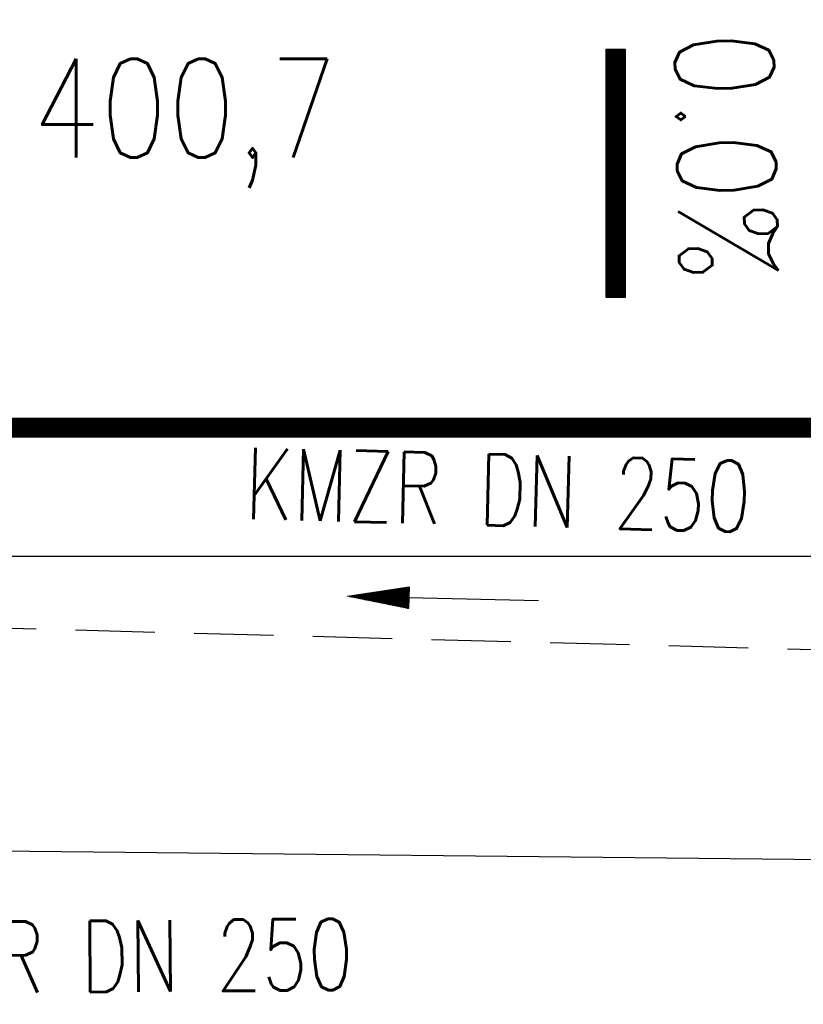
# Model space of a CAD drawing. Extents: x 0 to 1135, y 0 to 420.
# Tile 22 of 77: x 518 to 537, y 186 to 210. Entities that reach past the tile are written whole.
import ezdxf
from ezdxf.enums import TextEntityAlignment as Align

# ---------------------------------------------------------------- set-up
doc = ezdxf.new("R2010")
doc.units = 0
doc.header["$LTSCALE"] = 2
doc.header["$MEASUREMENT"] = 0
for name, pattern in [('ACAD_ISO03W100', [0.5, 0.25, -0.25]), ('AUSGEZOGEN', [0]), ('GESTRICH-X2', [1.5, 1, -0.5])]:
    doc.linetypes.add(name, pattern=pattern)
doc.layers.get('0').update_dxf_attribs({"color": 8, "linetype": 'AUSGEZOGEN'})
for name, color, linetype in [('FBRTOP', 8, 'AUSGEZOGEN'), ('GEF', 8, 'AUSGEZOGEN'), ('Gleisachsen', 7, 'CONTINUOUS'), ('GRENZL-BAB', 7, 'AUSGEZOGEN'), ('HEKT_B', 250, 'CONTINUOUS'), ('KANAL', 200, 'GESTRICH-X2'), ('PFEIL', 200, 'CONTINUOUS'), ('SCHLITZRINNE', 200, 'AUSGEZOGEN'), ('TEXTO', 200, 'CONTINUOUS')]:
    doc.layers.add(name, color=color, linetype=linetype)
doc.styles.add('ROMANS', font='romans.shx', dxfattribs={"width": 0.8})

# ---------------------------------------------------------------- blocks, each defined once
blk = doc.blocks.new('*X47')
at = {"color": 0}
for p, q in [((75.476, 275.596), (75.966, 276.086)), ((75.476, 275.605), (75.957, 276.086)), ((75.476, 275.614), (75.948, 276.086)), ((75.476, 275.622), (75.939, 276.086)), ((75.476, 275.631), (75.93, 276.086)), ((75.476, 275.64), (75.921, 276.086)), ((75.476, 275.649), (75.913, 276.086)), ((75.476, 275.658), (75.904, 276.086)), ((75.476, 275.667), (75.895, 276.086)), ((75.476, 275.675), (75.886, 276.086)), ((75.476, 275.684), (75.877, 276.086)), ((75.476, 275.693), (75.868, 276.086)), ((75.476, 275.702), (75.86, 276.086)), ((75.476, 275.711), (75.851, 276.086)), ((75.476, 275.72), (75.842, 276.086)), ((75.476, 275.728), (75.833, 276.086)), ((75.476, 275.737), (75.824, 276.086)), ((75.476, 275.746), (75.815, 276.086)), ((75.476, 275.755), (75.807, 276.086)), ((75.476, 275.764), (75.798, 276.086)), ((75.476, 275.773), (75.789, 276.086)), ((75.476, 275.781), (75.78, 276.086)), ((75.476, 275.79), (75.771, 276.086)), ((75.476, 275.799), (75.762, 276.086)), ((75.476, 275.808), (75.754, 276.086)), ((75.476, 275.817), (75.745, 276.086)), ((75.476, 275.826), (75.736, 276.086)), ((75.476, 275.834), (75.727, 276.086)), ((75.476, 275.843), (75.718, 276.086)), ((75.476, 275.852), (75.709, 276.086)), ((75.476, 275.861), (75.7, 276.086)), ((75.476, 275.87), (75.692, 276.086)), ((75.476, 275.879), (75.683, 276.086)), ((75.476, 275.888), (75.674, 276.086)), ((75.476, 275.896), (75.665, 276.086)), ((75.476, 275.905), (75.656, 276.086)), ((75.476, 275.914), (75.647, 276.086)), ((75.476, 275.923), (75.639, 276.086)), ((75.476, 275.932), (75.63, 276.086)), ((75.476, 275.941), (75.621, 276.086)), ((75.476, 275.949), (75.612, 276.086)), ((75.476, 275.958), (75.603, 276.086)), ((75.476, 275.967), (75.594, 276.086)), ((75.476, 275.976), (75.586, 276.086)), ((75.476, 275.985), (75.577, 276.086)), ((75.476, 275.994), (75.568, 276.086)), ((75.476, 276.002), (75.559, 276.086)), ((75.476, 276.011), (75.55, 276.086)), ((75.476, 276.02), (75.541, 276.086)), ((75.476, 276.029), (75.533, 276.086)), ((75.476, 276.038), (75.524, 276.086)), ((75.476, 276.047), (75.515, 276.086)), ((75.476, 276.055), (75.506, 276.086)), ((75.476, 276.064), (75.497, 276.086)), ((75.476, 276.073), (75.488, 276.086)), ((75.476, 275.587), (75.973, 276.084)), ((75.476, 275.578), (75.973, 276.075)), ((75.476, 275.569), (75.973, 276.067)), ((75.476, 275.56), (75.973, 276.058)), ((75.476, 275.552), (75.973, 276.049)), ((75.476, 275.543), (75.973, 276.04)), ((75.476, 275.534), (75.973, 276.031)), ((75.476, 275.525), (75.973, 276.022)), ((75.476, 275.516), (75.973, 276.014)), ((75.476, 275.507), (75.973, 276.005)), ((75.476, 275.499), (75.973, 275.996)), ((75.476, 275.49), (75.973, 275.987)), ((75.476, 275.481), (75.973, 275.978)), ((75.476, 275.472), (75.973, 275.969)), ((75.476, 275.463), (75.973, 275.961)), ((75.476, 275.454), (75.973, 275.952)), ((75.476, 275.446), (75.973, 275.943)), ((75.476, 275.437), (75.973, 275.934)), ((75.476, 275.428), (75.973, 275.925)), ((75.476, 275.419), (75.973, 275.916)), ((75.476, 275.41), (75.973, 275.907)), ((75.476, 275.401), (75.973, 275.899)), ((75.476, 275.393), (75.973, 275.89)), ((75.476, 275.384), (75.973, 275.881)), ((75.476, 275.375), (75.973, 275.872)), ((75.476, 275.366), (75.973, 275.863)), ((75.476, 275.357), (75.973, 275.854)), ((75.476, 275.348), (75.973, 275.846)), ((75.476, 275.34), (75.973, 275.837)), ((75.476, 275.331), (75.973, 275.828)), ((75.476, 275.322), (75.973, 275.819)), ((75.476, 275.313), (75.973, 275.81)), ((75.476, 275.304), (75.973, 275.801)), ((75.476, 275.295), (75.973, 275.793)), ((75.476, 275.286), (75.973, 275.784)), ((75.476, 275.278), (75.973, 275.775)), ((75.476, 275.269), (75.973, 275.766)), ((75.476, 275.26), (75.973, 275.757)), ((75.476, 275.251), (75.973, 275.748)), ((75.476, 275.242), (75.973, 275.74)), ((75.476, 275.233), (75.973, 275.731)), ((75.476, 275.225), (75.973, 275.722)), ((75.476, 275.216), (75.973, 275.713)), ((75.476, 275.207), (75.973, 275.704)), ((75.476, 275.198), (75.973, 275.695)), ((75.476, 275.189), (75.973, 275.687)), ((75.476, 275.18), (75.973, 275.678)), ((75.476, 275.172), (75.973, 275.669)), ((75.476, 275.163), (75.973, 275.66)), ((75.476, 275.154), (75.973, 275.651)), ((75.476, 275.145), (75.973, 275.642)), ((75.476, 275.136), (75.973, 275.633)), ((75.476, 275.127), (75.973, 275.625)), ((75.476, 275.119), (75.973, 275.616)), ((75.476, 275.11), (75.973, 275.607)), ((75.476, 275.101), (75.973, 275.598)), ((75.476, 275.092), (75.973, 275.589)), ((75.476, 275.083), (75.973, 275.58)), ((75.476, 275.074), (75.973, 275.572)), ((75.476, 275.066), (75.973, 275.563)), ((75.476, 275.057), (75.973, 275.554)), ((75.476, 275.048), (75.973, 275.545)), ((75.476, 275.039), (75.973, 275.536)), ((75.476, 275.03), (75.973, 275.527)), ((75.476, 275.021), (75.973, 275.519)), ((75.476, 275.012), (75.973, 275.51)), ((75.476, 275.004), (75.973, 275.501)), ((75.476, 274.995), (75.973, 275.492)), ((75.476, 274.986), (75.973, 275.483)), ((75.476, 274.977), (75.973, 275.474)), ((75.476, 274.968), (75.973, 275.466)), ((75.476, 274.959), (75.973, 275.457)), ((75.476, 274.951), (75.973, 275.448)), ((75.476, 274.942), (75.973, 275.439)), ((75.476, 274.933), (75.973, 275.43)), ((75.476, 274.924), (75.973, 275.421)), ((75.476, 274.915), (75.973, 275.413)), ((75.476, 274.906), (75.973, 275.404)), ((75.476, 274.898), (75.973, 275.395)), ((75.476, 274.889), (75.973, 275.386)), ((75.476, 274.88), (75.973, 275.377)), ((75.476, 274.871), (75.973, 275.368)), ((75.476, 274.862), (75.973, 275.359)), ((75.476, 274.853), (75.973, 275.351)), ((75.476, 274.845), (75.973, 275.342)), ((75.476, 274.836), (75.973, 275.333)), ((75.476, 274.827), (75.973, 275.324)), ((75.476, 274.818), (75.973, 275.315)), ((75.476, 274.809), (75.973, 275.306)), ((75.476, 274.8), (75.973, 275.298)), ((75.476, 274.792), (75.973, 275.289)), ((75.476, 274.783), (75.973, 275.28)), ((75.476, 274.774), (75.973, 275.271)), ((75.476, 274.765), (75.973, 275.262)), ((75.476, 274.756), (75.973, 275.253)), ((75.476, 274.747), (75.973, 275.245)), ((75.476, 274.738), (75.973, 275.236)), ((75.476, 274.73), (75.973, 275.227)), ((75.476, 274.721), (75.973, 275.218)), ((75.476, 274.712), (75.973, 275.209)), ((75.476, 274.703), (75.973, 275.2)), ((75.476, 274.694), (75.973, 275.192)), ((75.476, 274.685), (75.973, 275.183)), ((75.476, 274.677), (75.973, 275.174)), ((75.476, 274.668), (75.973, 275.165)), ((75.476, 274.659), (75.973, 275.156)), ((75.476, 274.65), (75.973, 275.147)), ((75.476, 274.641), (75.973, 275.139)), ((75.476, 274.632), (75.973, 275.13)), ((75.476, 274.624), (75.973, 275.121)), ((75.476, 274.615), (75.973, 275.112)), ((75.476, 274.606), (75.973, 275.103)), ((75.476, 274.597), (75.973, 275.094)), ((75.476, 274.588), (75.973, 275.085)), ((75.476, 274.579), (75.973, 275.077)), ((75.476, 274.571), (75.973, 275.068)), ((75.476, 274.562), (75.973, 275.059)), ((75.476, 274.553), (75.973, 275.05)), ((75.476, 274.544), (75.973, 275.041)), ((75.476, 274.535), (75.973, 275.032)), ((75.476, 274.526), (75.973, 275.024)), ((75.476, 274.518), (75.973, 275.015)), ((75.476, 274.509), (75.973, 275.006)), ((75.476, 274.5), (75.973, 274.997)), ((75.476, 274.491), (75.973, 274.988)), ((75.476, 274.482), (75.973, 274.979)), ((75.476, 274.473), (75.973, 274.971)), ((75.476, 274.464), (75.973, 274.962)), ((75.476, 274.456), (75.973, 274.953)), ((75.476, 274.447), (75.973, 274.944)), ((75.476, 274.438), (75.973, 274.935)), ((75.476, 274.429), (75.973, 274.926)), ((75.476, 274.42), (75.973, 274.918)), ((75.476, 274.411), (75.973, 274.909)), ((75.476, 274.403), (75.973, 274.9)), ((75.476, 274.394), (75.973, 274.891)), ((75.476, 274.385), (75.973, 274.882)), ((75.476, 274.376), (75.973, 274.873)), ((75.476, 274.367), (75.973, 274.865)), ((75.476, 274.358), (75.973, 274.856)), ((75.476, 274.35), (75.973, 274.847)), ((75.476, 274.341), (75.973, 274.838)), ((75.476, 274.332), (75.973, 274.829)), ((75.476, 274.323), (75.973, 274.82)), ((75.476, 274.314), (75.973, 274.811)), ((75.476, 274.305), (75.973, 274.803)), ((75.476, 274.297), (75.973, 274.794)), ((75.476, 274.288), (75.973, 274.785)), ((75.476, 274.279), (75.973, 274.776)), ((75.476, 274.27), (75.973, 274.767)), ((75.476, 274.261), (75.973, 274.758)), ((75.476, 274.252), (75.973, 274.75)), ((75.476, 274.243), (75.973, 274.741)), ((75.476, 274.235), (75.973, 274.732)), ((75.476, 274.226), (75.973, 274.723)), ((75.476, 274.217), (75.973, 274.714)), ((75.476, 274.208), (75.973, 274.705)), ((75.476, 274.199), (75.973, 274.697)), ((75.476, 274.19), (75.973, 274.688)), ((75.476, 274.182), (75.973, 274.679)), ((75.476, 274.173), (75.973, 274.67)), ((75.476, 274.164), (75.973, 274.661)), ((75.476, 274.155), (75.973, 274.652)), ((75.476, 274.146), (75.973, 274.644)), ((75.476, 274.137), (75.973, 274.635)), ((75.476, 274.129), (75.973, 274.626)), ((75.476, 274.12), (75.973, 274.617)), ((75.476, 274.111), (75.973, 274.608)), ((75.476, 274.102), (75.973, 274.599)), ((75.476, 274.093), (75.973, 274.59)), ((75.476, 274.084), (75.973, 274.582)), ((75.476, 274.076), (75.973, 274.573)), ((75.476, 274.067), (75.973, 274.564)), ((75.476, 274.058), (75.973, 274.555)), ((75.476, 274.049), (75.973, 274.546)), ((75.476, 274.04), (75.973, 274.537)), ((75.476, 274.031), (75.973, 274.529)), ((75.476, 274.023), (75.973, 274.52)), ((75.476, 274.014), (75.973, 274.511)), ((75.476, 274.005), (75.973, 274.502)), ((75.476, 273.996), (75.973, 274.493)), ((75.476, 273.987), (75.973, 274.484)), ((75.476, 273.978), (75.973, 274.476)), ((75.476, 273.969), (75.973, 274.467)), ((75.476, 273.961), (75.973, 274.458)), ((75.476, 273.952), (75.973, 274.449)), ((75.476, 273.943), (75.973, 274.44)), ((75.476, 273.934), (75.973, 274.431)), ((75.476, 273.925), (75.973, 274.423)), ((75.476, 273.916), (75.973, 274.414)), ((75.476, 273.908), (75.973, 274.405)), ((75.476, 273.899), (75.973, 274.396)), ((75.476, 273.89), (75.973, 274.387)), ((75.476, 273.881), (75.973, 274.378)), ((75.476, 273.872), (75.973, 274.37)), ((75.476, 273.863), (75.973, 274.361)), ((75.476, 273.855), (75.973, 274.352)), ((75.476, 273.846), (75.973, 274.343)), ((75.476, 273.837), (75.973, 274.334)), ((75.476, 273.828), (75.973, 274.325)), ((75.476, 273.819), (75.973, 274.316)), ((75.476, 273.81), (75.973, 274.308)), ((75.476, 273.802), (75.973, 274.299)), ((75.476, 273.793), (75.973, 274.29)), ((75.476, 273.784), (75.973, 274.281)), ((75.476, 273.775), (75.973, 274.272)), ((75.476, 273.766), (75.973, 274.263)), ((75.476, 273.757), (75.973, 274.255)), ((75.476, 273.749), (75.973, 274.246)), ((75.476, 273.74), (75.973, 274.237)), ((75.476, 273.731), (75.973, 274.228)), ((75.476, 273.722), (75.973, 274.219)), ((75.476, 273.713), (75.973, 274.21)), ((75.476, 273.704), (75.973, 274.202)), ((75.476, 273.695), (75.973, 274.193)), ((75.476, 273.687), (75.973, 274.184)), ((75.476, 273.678), (75.973, 274.175)), ((75.476, 273.669), (75.973, 274.166)), ((75.476, 273.66), (75.973, 274.157)), ((75.476, 273.651), (75.973, 274.149)), ((75.476, 273.642), (75.973, 274.14)), ((75.476, 273.634), (75.973, 274.131)), ((75.476, 273.625), (75.973, 274.122)), ((75.476, 273.616), (75.973, 274.113)), ((75.476, 273.607), (75.973, 274.104)), ((75.476, 273.598), (75.973, 274.096)), ((75.476, 273.589), (75.973, 274.087)), ((75.476, 273.581), (75.973, 274.078)), ((75.476, 273.572), (75.973, 274.069)), ((75.476, 273.563), (75.973, 274.06)), ((75.476, 273.554), (75.973, 274.051)), ((75.476, 273.545), (75.973, 274.042)), ((75.476, 273.536), (75.973, 274.034)), ((75.476, 273.528), (75.973, 274.025)), ((75.476, 273.519), (75.973, 274.016)), ((75.476, 273.51), (75.973, 274.007)), ((75.476, 273.501), (75.973, 273.998)), ((75.476, 273.492), (75.973, 273.989)), ((75.476, 273.483), (75.973, 273.981)), ((75.476, 273.475), (75.973, 273.972)), ((75.476, 273.466), (75.973, 273.963)), ((75.476, 273.457), (75.973, 273.954)), ((75.476, 273.448), (75.973, 273.945)), ((75.476, 273.439), (75.973, 273.936)), ((75.476, 273.43), (75.973, 273.928)), ((75.476, 273.421), (75.973, 273.919)), ((75.476, 273.413), (75.973, 273.91)), ((75.476, 273.404), (75.973, 273.901)), ((75.476, 273.395), (75.973, 273.892)), ((75.476, 273.386), (75.973, 273.883)), ((75.476, 273.377), (75.973, 273.875)), ((75.476, 273.368), (75.973, 273.866)), ((75.476, 273.36), (75.973, 273.857)), ((75.476, 273.351), (75.973, 273.848)), ((75.476, 273.342), (75.973, 273.839)), ((75.476, 273.333), (75.973, 273.83)), ((75.476, 273.324), (75.973, 273.822)), ((75.476, 273.315), (75.973, 273.813)), ((75.476, 273.307), (75.973, 273.804)), ((75.476, 273.298), (75.973, 273.795)), ((75.476, 273.289), (75.973, 273.786)), ((75.476, 273.28), (75.973, 273.777)), ((75.476, 273.271), (75.973, 273.768)), ((75.476, 273.262), (75.973, 273.76)), ((75.476, 273.254), (75.973, 273.751)), ((75.476, 273.245), (75.973, 273.742)), ((75.476, 273.236), (75.973, 273.733)), ((75.476, 273.227), (75.973, 273.724)), ((75.476, 273.218), (75.973, 273.715)), ((75.476, 273.209), (75.973, 273.707)), ((75.476, 273.201), (75.973, 273.698)), ((75.476, 273.192), (75.973, 273.689)), ((75.476, 273.183), (75.973, 273.68)), ((75.476, 273.174), (75.973, 273.671)), ((75.476, 273.165), (75.973, 273.662)), ((75.476, 273.156), (75.973, 273.654)), ((75.476, 273.147), (75.973, 273.645)), ((75.476, 273.139), (75.973, 273.636)), ((75.476, 273.13), (75.973, 273.627)), ((75.476, 273.121), (75.973, 273.618)), ((75.476, 273.112), (75.973, 273.609)), ((75.476, 273.103), (75.973, 273.601)), ((75.476, 273.094), (75.973, 273.592)), ((75.476, 273.086), (75.973, 273.583)), ((75.476, 273.077), (75.973, 273.574)), ((75.476, 273.068), (75.973, 273.565)), ((75.476, 273.059), (75.973, 273.556)), ((75.476, 273.05), (75.973, 273.548)), ((75.476, 273.041), (75.973, 273.539)), ((75.476, 273.033), (75.973, 273.53)), ((75.476, 273.024), (75.973, 273.521)), ((75.476, 273.015), (75.973, 273.512)), ((75.476, 273.006), (75.973, 273.503)), ((75.476, 272.997), (75.973, 273.494)), ((75.476, 272.988), (75.973, 273.486)), ((75.476, 272.98), (75.973, 273.477)), ((75.476, 272.971), (75.973, 273.468)), ((75.476, 272.962), (75.973, 273.459)), ((75.476, 272.953), (75.973, 273.45)), ((75.476, 272.944), (75.973, 273.441)), ((75.476, 272.935), (75.973, 273.433)), ((75.476, 272.927), (75.973, 273.424)), ((75.476, 272.918), (75.973, 273.415)), ((75.476, 272.909), (75.973, 273.406)), ((75.476, 272.9), (75.973, 273.397)), ((75.476, 272.891), (75.973, 273.388)), ((75.476, 272.882), (75.973, 273.38)), ((75.476, 272.873), (75.973, 273.371)), ((75.476, 272.865), (75.973, 273.362)), ((75.476, 272.856), (75.973, 273.353)), ((75.476, 272.847), (75.973, 273.344)), ((75.476, 272.838), (75.973, 273.335)), ((75.476, 272.829), (75.973, 273.327)), ((75.476, 272.82), (75.973, 273.318)), ((75.476, 272.812), (75.973, 273.309)), ((75.476, 272.803), (75.973, 273.3)), ((75.476, 272.794), (75.973, 273.291)), ((75.476, 272.785), (75.973, 273.282)), ((75.476, 272.776), (75.973, 273.274)), ((75.476, 272.767), (75.973, 273.265)), ((75.476, 272.759), (75.973, 273.256)), ((75.476, 272.75), (75.973, 273.247)), ((75.476, 272.741), (75.973, 273.238)), ((75.476, 272.732), (75.973, 273.229)), ((75.476, 272.723), (75.973, 273.22)), ((75.476, 272.714), (75.973, 273.212)), ((75.476, 272.706), (75.973, 273.203)), ((75.476, 272.697), (75.973, 273.194)), ((75.476, 272.688), (75.973, 273.185)), ((75.476, 272.679), (75.973, 273.176)), ((75.476, 272.67), (75.973, 273.167)), ((75.476, 272.661), (75.973, 273.159)), ((75.476, 272.653), (75.973, 273.15)), ((75.476, 272.644), (75.973, 273.141)), ((75.476, 272.635), (75.973, 273.132)), ((75.476, 272.626), (75.973, 273.123)), ((75.476, 272.617), (75.973, 273.114)), ((75.476, 272.608), (75.973, 273.106)), ((75.476, 272.599), (75.973, 273.097)), ((75.476, 272.591), (75.973, 273.088)), ((75.476, 272.582), (75.973, 273.079)), ((75.476, 272.573), (75.973, 273.07)), ((75.476, 272.564), (75.973, 273.061)), ((75.476, 272.555), (75.973, 273.053)), ((75.476, 272.546), (75.973, 273.044)), ((75.476, 272.538), (75.973, 273.035)), ((75.476, 272.529), (75.973, 273.026)), ((75.476, 272.52), (75.973, 273.017)), ((75.476, 272.511), (75.973, 273.008)), ((75.476, 272.502), (75.973, 273)), ((75.476, 272.493), (75.973, 272.991)), ((75.476, 272.485), (75.973, 272.982)), ((75.476, 272.476), (75.973, 272.973)), ((75.476, 272.467), (75.973, 272.964)), ((75.476, 272.458), (75.973, 272.955)), ((75.476, 272.449), (75.973, 272.946)), ((75.476, 272.44), (75.973, 272.938)), ((75.476, 272.432), (75.973, 272.929)), ((75.476, 272.423), (75.973, 272.92)), ((75.476, 272.414), (75.973, 272.911)), ((75.476, 272.405), (75.973, 272.902)), ((75.476, 272.396), (75.973, 272.893)), ((75.476, 272.387), (75.973, 272.885)), ((75.476, 272.379), (75.973, 272.876)), ((75.476, 272.37), (75.973, 272.867)), ((75.476, 272.361), (75.973, 272.858)), ((75.476, 272.352), (75.973, 272.849)), ((75.476, 272.343), (75.973, 272.84)), ((75.476, 272.334), (75.973, 272.832)), ((75.476, 272.325), (75.973, 272.823)), ((75.476, 272.317), (75.973, 272.814)), ((75.476, 272.308), (75.973, 272.805)), ((75.476, 272.299), (75.973, 272.796)), ((75.476, 272.29), (75.973, 272.787)), ((75.476, 272.281), (75.973, 272.779)), ((75.476, 272.272), (75.973, 272.77)), ((75.476, 272.264), (75.973, 272.761)), ((75.476, 272.255), (75.973, 272.752)), ((75.476, 272.246), (75.973, 272.743)), ((75.476, 272.237), (75.973, 272.734)), ((75.476, 272.228), (75.973, 272.726)), ((75.476, 272.219), (75.973, 272.717)), ((75.476, 272.211), (75.973, 272.708)), ((75.476, 272.202), (75.973, 272.699)), ((75.476, 272.193), (75.973, 272.69)), ((75.476, 272.184), (75.973, 272.681)), ((75.476, 272.175), (75.973, 272.672)), ((75.476, 272.166), (75.973, 272.664)), ((75.476, 272.158), (75.973, 272.655)), ((75.476, 272.149), (75.973, 272.646)), ((75.476, 272.14), (75.973, 272.637)), ((75.476, 272.131), (75.973, 272.628)), ((75.476, 272.122), (75.973, 272.619)), ((75.476, 272.113), (75.973, 272.611)), ((75.476, 272.104), (75.973, 272.602)), ((75.476, 272.096), (75.973, 272.593)), ((75.476, 272.087), (75.973, 272.584)), ((75.476, 272.078), (75.973, 272.575)), ((75.476, 272.069), (75.973, 272.566)), ((75.476, 272.06), (75.973, 272.558)), ((75.476, 272.051), (75.973, 272.549)), ((75.476, 272.043), (75.973, 272.54)), ((75.476, 272.034), (75.973, 272.531)), ((75.476, 272.025), (75.973, 272.522)), ((75.476, 272.016), (75.973, 272.513)), ((75.476, 272.007), (75.973, 272.505)), ((75.476, 271.998), (75.973, 272.496)), ((75.476, 271.99), (75.973, 272.487)), ((75.476, 271.981), (75.973, 272.478)), ((75.476, 271.972), (75.973, 272.469)), ((75.476, 271.963), (75.973, 272.46)), ((75.476, 271.954), (75.973, 272.452)), ((75.476, 271.945), (75.973, 272.443)), ((75.476, 271.937), (75.973, 272.434)), ((75.476, 271.928), (75.973, 272.425)), ((75.476, 271.919), (75.973, 272.416)), ((75.476, 271.91), (75.973, 272.407)), ((75.476, 271.901), (75.973, 272.398)), ((75.476, 271.892), (75.973, 272.39)), ((75.476, 271.884), (75.973, 272.381)), ((75.476, 271.875), (75.973, 272.372)), ((75.476, 271.866), (75.973, 272.363)), ((75.476, 271.857), (75.973, 272.354)), ((75.476, 271.848), (75.973, 272.345)), ((75.476, 271.839), (75.973, 272.337)), ((75.476, 271.83), (75.973, 272.328)), ((75.476, 271.822), (75.973, 272.319)), ((75.476, 271.813), (75.973, 272.31)), ((75.476, 271.804), (75.973, 272.301)), ((75.476, 271.795), (75.973, 272.292)), ((75.476, 271.786), (75.973, 272.284)), ((75.476, 271.777), (75.973, 272.275)), ((75.476, 271.769), (75.973, 272.266)), ((75.476, 271.76), (75.973, 272.257)), ((75.476, 271.751), (75.973, 272.248)), ((75.476, 271.742), (75.973, 272.239)), ((75.476, 271.733), (75.973, 272.231)), ((75.476, 271.724), (75.973, 272.222)), ((75.476, 271.716), (75.973, 272.213)), ((75.476, 271.707), (75.973, 272.204)), ((75.476, 271.698), (75.973, 272.195)), ((75.476, 271.689), (75.973, 272.186)), ((75.476, 271.68), (75.973, 272.177)), ((75.476, 271.671), (75.973, 272.169)), ((75.476, 271.663), (75.973, 272.16)), ((75.476, 271.654), (75.973, 272.151)), ((75.476, 271.645), (75.973, 272.142)), ((75.476, 271.636), (75.973, 272.133)), ((75.476, 271.627), (75.973, 272.124)), ((75.476, 271.618), (75.973, 272.116)), ((75.476, 271.61), (75.973, 272.107)), ((75.476, 271.601), (75.973, 272.098)), ((75.476, 271.592), (75.973, 272.089)), ((75.476, 271.583), (75.973, 272.08)), ((75.476, 271.574), (75.973, 272.071)), ((75.476, 271.565), (75.973, 272.063)), ((75.476, 271.556), (75.973, 272.054)), ((75.476, 271.548), (75.973, 272.045)), ((75.476, 271.539), (75.973, 272.036)), ((75.476, 271.53), (75.973, 272.027)), ((75.476, 271.521), (75.973, 272.018)), ((75.476, 271.512), (75.973, 272.01)), ((75.476, 271.503), (75.973, 272.001)), ((75.476, 271.495), (75.973, 271.992)), ((75.476, 271.486), (75.973, 271.983)), ((75.476, 271.477), (75.973, 271.974)), ((75.476, 271.468), (75.973, 271.965)), ((75.476, 271.459), (75.973, 271.957)), ((75.476, 271.45), (75.973, 271.948)), ((75.476, 271.442), (75.973, 271.939)), ((75.476, 271.433), (75.973, 271.93)), ((75.476, 271.424), (75.973, 271.921)), ((75.476, 271.415), (75.973, 271.912)), ((75.476, 271.406), (75.973, 271.903)), ((75.476, 271.397), (75.973, 271.895)), ((75.476, 271.389), (75.973, 271.886)), ((75.476, 271.38), (75.973, 271.877)), ((75.476, 271.371), (75.973, 271.868)), ((75.476, 271.362), (75.973, 271.859)), ((75.476, 271.353), (75.973, 271.85)), ((75.476, 271.344), (75.973, 271.842)), ((75.476, 271.336), (75.973, 271.833)), ((75.476, 271.327), (75.973, 271.824)), ((75.476, 271.318), (75.973, 271.815)), ((75.476, 271.309), (75.973, 271.806)), ((75.476, 271.3), (75.973, 271.797)), ((75.476, 271.291), (75.973, 271.789)), ((75.476, 271.282), (75.973, 271.78)), ((75.476, 271.274), (75.973, 271.771)), ((75.476, 271.265), (75.973, 271.762)), ((75.476, 271.256), (75.973, 271.753)), ((75.476, 271.247), (75.973, 271.744)), ((75.476, 271.238), (75.973, 271.736)), ((75.476, 271.229), (75.973, 271.727)), ((75.476, 271.221), (75.973, 271.718)), ((75.476, 271.212), (75.973, 271.709)), ((75.476, 271.203), (75.973, 271.7)), ((75.476, 271.194), (75.973, 271.691)), ((75.476, 271.185), (75.973, 271.683)), ((75.476, 271.176), (75.973, 271.674)), ((75.476, 271.168), (75.973, 271.665)), ((75.476, 271.159), (75.973, 271.656)), ((75.476, 271.15), (75.973, 271.647)), ((75.476, 271.141), (75.973, 271.638)), ((75.476, 271.132), (75.973, 271.629)), ((75.476, 271.123), (75.973, 271.621)), ((75.476, 271.115), (75.973, 271.612)), ((75.476, 271.106), (75.973, 271.603)), ((75.476, 271.097), (75.973, 271.594)), ((75.476, 271.088), (75.973, 271.585)), ((75.476, 271.079), (75.973, 271.576)), ((75.476, 271.07), (75.973, 271.568)), ((75.476, 271.062), (75.973, 271.559)), ((75.476, 271.053), (75.973, 271.55)), ((75.476, 271.044), (75.973, 271.541)), ((75.476, 271.035), (75.973, 271.532)), ((75.476, 271.026), (75.973, 271.523)), ((75.476, 271.017), (75.973, 271.515)), ((75.476, 271.008), (75.973, 271.506)), ((75.476, 271), (75.973, 271.497)), ((75.476, 270.991), (75.973, 271.488)), ((75.476, 270.982), (75.973, 271.479)), ((75.476, 270.973), (75.973, 271.47)), ((75.476, 270.964), (75.973, 271.462)), ((75.476, 270.955), (75.973, 271.453)), ((75.476, 270.947), (75.973, 271.444)), ((75.476, 270.938), (75.973, 271.435)), ((75.476, 270.929), (75.973, 271.426)), ((75.476, 270.92), (75.973, 271.417)), ((75.476, 270.911), (75.973, 271.409)), ((75.476, 270.902), (75.973, 271.4)), ((75.476, 270.894), (75.973, 271.391)), ((75.476, 270.885), (75.973, 271.382)), ((75.476, 270.876), (75.973, 271.373)), ((75.476, 270.867), (75.973, 271.364)), ((75.476, 270.858), (75.973, 271.355)), ((75.476, 270.849), (75.973, 271.347)), ((75.476, 270.841), (75.973, 271.338)), ((75.476, 270.832), (75.973, 271.329)), ((75.476, 270.823), (75.973, 271.32)), ((75.476, 270.814), (75.973, 271.311)), ((75.476, 270.805), (75.973, 271.302)), ((75.476, 270.796), (75.973, 271.294)), ((75.476, 270.788), (75.973, 271.285)), ((75.476, 270.779), (75.973, 271.276)), ((75.476, 270.77), (75.973, 271.267)), ((75.476, 270.761), (75.973, 271.258)), ((75.476, 270.752), (75.973, 271.249)), ((75.476, 270.743), (75.973, 271.241)), ((75.476, 270.734), (75.973, 271.232)), ((75.476, 270.726), (75.973, 271.223)), ((75.476, 270.717), (75.973, 271.214)), ((75.476, 270.708), (75.973, 271.205)), ((75.476, 270.699), (75.973, 271.196)), ((75.476, 270.69), (75.973, 271.188)), ((75.476, 270.681), (75.973, 271.179)), ((75.476, 270.673), (75.973, 271.17)), ((75.476, 270.664), (75.973, 271.161)), ((75.476, 270.655), (75.973, 271.152)), ((75.476, 270.646), (75.973, 271.143)), ((75.476, 270.637), (75.973, 271.135)), ((75.476, 270.628), (75.973, 271.126)), ((75.476, 270.62), (75.973, 271.117)), ((75.476, 270.611), (75.973, 271.108)), ((75.476, 270.602), (75.973, 271.099)), ((75.476, 270.593), (75.973, 271.09)), ((75.476, 270.584), (75.973, 271.081)), ((75.476, 270.575), (75.973, 271.073)), ((75.476, 270.567), (75.973, 271.064)), ((75.476, 270.558), (75.973, 271.055)), ((75.476, 270.549), (75.973, 271.046)), ((75.476, 270.54), (75.973, 271.037)), ((75.476, 270.531), (75.973, 271.028)), ((75.476, 270.522), (75.973, 271.02)), ((75.476, 270.514), (75.973, 271.011)), ((75.476, 270.505), (75.973, 271.002)), ((75.476, 270.496), (75.973, 270.993)), ((75.476, 270.487), (75.973, 270.984)), ((75.476, 270.478), (75.973, 270.975)), ((75.476, 270.469), (75.973, 270.967)), ((75.476, 270.46), (75.973, 270.958)), ((75.476, 270.452), (75.973, 270.949)), ((75.476, 270.443), (75.973, 270.94)), ((75.476, 270.434), (75.973, 270.931)), ((75.476, 270.425), (75.973, 270.922)), ((75.476, 270.416), (75.973, 270.914)), ((75.476, 270.407), (75.973, 270.905)), ((75.476, 270.399), (75.973, 270.896)), ((75.476, 270.39), (75.973, 270.887)), ((75.476, 270.381), (75.973, 270.878)), ((75.476, 270.372), (75.973, 270.869)), ((75.476, 270.363), (75.973, 270.861)), ((75.476, 270.354), (75.973, 270.852)), ((75.476, 270.346), (75.973, 270.843)), ((75.476, 270.337), (75.973, 270.834)), ((75.476, 270.328), (75.973, 270.825)), ((75.476, 270.319), (75.973, 270.816)), ((75.476, 270.31), (75.973, 270.807)), ((75.476, 270.301), (75.973, 270.799)), ((75.476, 270.293), (75.973, 270.79)), ((75.476, 270.284), (75.973, 270.781)), ((75.476, 270.275), (75.973, 270.772)), ((75.476, 270.266), (75.973, 270.763)), ((75.476, 270.257), (75.973, 270.754)), ((75.476, 270.248), (75.973, 270.746)), ((75.476, 270.24), (75.973, 270.737)), ((75.476, 270.231), (75.973, 270.728)), ((75.476, 270.222), (75.973, 270.719)), ((75.476, 270.213), (75.973, 270.71)), ((75.476, 270.204), (75.973, 270.701)), ((75.476, 270.195), (75.973, 270.693)), ((75.476, 270.186), (75.973, 270.684)), ((75.476, 270.178), (75.973, 270.675)), ((75.476, 270.169), (75.973, 270.666)), ((75.476, 270.16), (75.973, 270.657)), ((75.476, 270.151), (75.973, 270.648)), ((75.476, 270.142), (75.973, 270.64)), ((75.476, 270.133), (75.973, 270.631)), ((75.476, 270.125), (75.973, 270.622)), ((75.476, 270.116), (75.973, 270.613)), ((75.476, 270.107), (75.973, 270.604)), ((75.476, 270.098), (75.973, 270.595)), ((75.476, 270.089), (75.973, 270.587)), ((75.476, 270.08), (75.973, 270.578)), ((75.476, 270.072), (75.973, 270.569)), ((75.476, 270.063), (75.973, 270.56)), ((75.476, 270.054), (75.973, 270.551)), ((75.476, 270.045), (75.973, 270.542)), ((75.476, 270.036), (75.973, 270.533)), ((75.476, 270.027), (75.973, 270.525)), ((75.476, 270.019), (75.973, 270.516)), ((75.476, 270.01), (75.973, 270.507)), ((75.476, 270.001), (75.973, 270.498)), ((75.476, 269.992), (75.973, 270.489)), ((75.476, 269.983), (75.973, 270.48)), ((75.476, 269.974), (75.973, 270.472)), ((75.476, 269.966), (75.973, 270.463)), ((75.476, 269.957), (75.973, 270.454)), ((75.476, 269.948), (75.973, 270.445)), ((75.476, 269.939), (75.973, 270.436)), ((75.476, 269.93), (75.973, 270.427)), ((75.476, 269.921), (75.973, 270.419)), ((75.476, 269.912), (75.973, 270.41)), ((75.476, 269.904), (75.973, 270.401)), ((75.476, 269.895), (75.973, 270.392)), ((75.476, 269.886), (75.973, 270.383)), ((75.476, 269.877), (75.973, 270.374)), ((75.476, 269.868), (75.973, 270.366)), ((75.476, 269.859), (75.973, 270.357)), ((75.476, 269.851), (75.973, 270.348)), ((75.476, 269.833), (75.973, 270.33)), ((75.488, 269.836), (75.973, 270.321)), ((75.496, 269.836), (75.973, 270.313)), ((75.505, 269.836), (75.973, 270.304)), ((75.514, 269.836), (75.973, 270.295)), ((75.523, 269.836), (75.973, 270.286)), ((75.532, 269.836), (75.973, 270.277)), ((75.541, 269.836), (75.973, 270.268)), ((75.549, 269.836), (75.973, 270.259)), ((75.558, 269.836), (75.973, 270.251)), ((75.567, 269.836), (75.973, 270.242)), ((75.576, 269.836), (75.973, 270.233)), ((75.585, 269.836), (75.973, 270.224)), ((75.594, 269.836), (75.973, 270.215)), ((75.602, 269.836), (75.973, 270.206)), ((75.611, 269.836), (75.973, 270.198)), ((75.62, 269.836), (75.973, 270.189)), ((75.629, 269.836), (75.973, 270.18)), ((75.638, 269.836), (75.973, 270.171)), ((75.647, 269.836), (75.973, 270.162)), ((75.655, 269.836), (75.973, 270.153)), ((75.664, 269.836), (75.973, 270.145)), ((75.673, 269.836), (75.973, 270.136)), ((75.682, 269.836), (75.973, 270.127)), ((75.691, 269.836), (75.973, 270.118)), ((75.7, 269.836), (75.973, 270.109)), ((75.709, 269.836), (75.973, 270.1)), ((75.717, 269.836), (75.973, 270.092)), ((75.726, 269.836), (75.973, 270.083)), ((75.735, 269.836), (75.973, 270.074)), ((75.744, 269.836), (75.973, 270.065)), ((75.753, 269.836), (75.973, 270.056)), ((75.762, 269.836), (75.973, 270.047)), ((75.77, 269.836), (75.973, 270.038)), ((75.779, 269.836), (75.973, 270.03)), ((75.788, 269.836), (75.973, 270.021)), ((75.797, 269.836), (75.973, 270.012)), ((75.806, 269.836), (75.973, 270.003)), ((75.815, 269.836), (75.973, 269.994)), ((75.823, 269.836), (75.973, 269.985)), ((75.832, 269.836), (75.973, 269.977)), ((75.841, 269.836), (75.973, 269.968)), ((75.85, 269.836), (75.973, 269.959)), ((75.859, 269.836), (75.973, 269.95)), ((75.868, 269.836), (75.973, 269.941)), ((75.876, 269.836), (75.973, 269.932)), ((75.885, 269.836), (75.973, 269.924)), ((75.894, 269.836), (75.973, 269.915)), ((75.903, 269.836), (75.973, 269.906)), ((75.912, 269.836), (75.973, 269.897)), ((75.921, 269.836), (75.973, 269.888)), ((75.93, 269.836), (75.973, 269.879)), ((75.938, 269.836), (75.973, 269.871)), ((75.947, 269.836), (75.973, 269.862)), ((75.956, 269.836), (75.973, 269.853)), ((75.965, 269.836), (75.973, 269.844))]:
    blk.add_line(p, q, dxfattribs=at)
blk = doc.blocks.new('NUGEF')
blk.add_lwpolyline([(0.511, -0.007), (0.511, 6.243), (0.014, 6.243), (0.014, -0.007)], close=True)
blk.add_blockref('*X47', (-75.462, -269.843))
blk = doc.blocks.new('PFEIL2')
at = {"color": 0}
for p, q in [((0.881, -0.271), (0.879, 0.276)), ((0.879, 0.276), (2.429, 0.009)), ((0.911, 0.27), (0.879, 0.265)), ((0.965, 0.261), (0.879, 0.246)), ((1.019, 0.252), (0.879, 0.228)), ((0.88, 0.002), (-2.401, -0.012)), ((1.073, 0.242), (0.879, 0.209)), ((1.127, 0.233), (0.879, 0.191)), ((1.181, 0.224), (0.879, 0.172)), ((1.235, 0.214), (0.879, 0.154)), ((1.289, 0.205), (0.879, 0.135)), ((1.343, 0.196), (0.879, 0.117)), ((1.397, 0.187), (0.879, 0.098)), ((1.451, 0.177), (0.879, 0.08)), ((1.505, 0.168), (0.879, 0.061)), ((1.559, 0.159), (0.88, 0.043)), ((1.613, 0.149), (0.88, 0.024)), ((1.668, 0.14), (0.88, 0.006)), ((1.722, 0.131), (0.88, -0.013)), ((1.776, 0.121), (0.88, -0.031)), ((1.83, 0.112), (0.88, -0.05)), ((1.884, 0.103), (0.88, -0.068)), ((1.938, 0.094), (0.88, -0.087)), ((1.992, 0.084), (0.88, -0.105)), ((2.046, 0.075), (0.88, -0.124)), ((2.1, 0.066), (0.88, -0.142)), ((2.154, 0.056), (0.88, -0.161)), ((2.208, 0.047), (0.88, -0.179)), ((2.262, 0.038), (0.881, -0.198)), ((2.316, 0.029), (0.881, -0.216)), ((2.37, 0.019), (0.881, -0.235)), ((2.424, 0.01), (0.881, -0.253)), ((2.429, 0.009), (0.881, -0.271))]:
    blk.add_line(p, q, dxfattribs=at)

msp = doc.modelspace()

# ---------------------------------------------------------------- linework, layer by layer
at = {"layer": 'FBRTOP'}
for points in [[(661.143, 179.109, 0.000001), (685.944, 183.769, 0.000098)], [(468.275, 151.288, 0.000286), (499.488, 151.305, 0.000004), (556.365, 151.37, 0.000067), (559.594, 151.374, 0.000224), (573.286, 151.4, 0.000166), (591.781, 151.449, 0.001642), (592.387, 151.452, 0.000374), (595.05, 151.48, 0.028071), (598.335, 151.701, 0.01613), (603.993, 152.588, 0.033306), (609.189, 153.939, 0.028426), (615.034, 156.259, 0.017099), (619.593, 158.568, 0.023851), (622.715, 160.486, 0.015573), (626.827, 163.481, 0.026138), (629.121, 165.464, 0.011791), (630.765, 167.12, -0.01166), (632.427, 168.795, -0.009634), (633.993, 170.243, -0.008776), (635.77, 171.769, -0.047448), (638.515, 173.637, -0.043313), (641.841, 175.106, -0.010638), (644.357, 175.906, -0.025121)], [(700.607, 186.532, -0.000002), (715, 189.244, -0.000023)], [(323.991, 279.883, -0.000006), (352.817, 279.883, -0.000191)]]:
    msp.add_lwpolyline(points, format="xyb", dxfattribs=at)
at = {"layer": 'FBRTOP', "const_width": 0.5}
msp.add_lwpolyline([(243.977, 200.131), (394.745, 200.131), (444.745, 200.131), (469.745, 200.131), (494.744, 200.131), (519.745, 200.131), (544.745, 200.13), (569.745, 200.131), (594.744, 200.13), (599.288, 200.131), (619.899, 200.238), (645.063, 200.657), (670.228, 201.392), (695.383, 202.446), (720.522, 203.817), (744.768, 205.445)], dxfattribs=at)
at = {"layer": 'FBRTOP'}
msp.add_lwpolyline([(91.238, 196.881), (194.744, 196.88), (394.745, 196.881), (444.745, 196.881), (469.745, 196.881), (494.744, 196.881), (519.745, 196.881), (544.745, 196.88), (569.745, 196.881), (594.744, 196.88), (599.297, 196.881), (619.934, 196.988), (645.138, 197.408), (670.344, 198.144), (695.54, 199.2), (720.719, 200.573), (744.985, 202.202)], dxfattribs=at)
at = {"layer": 'FBRTOP', "flags": 128}
msp.add_lwpolyline([(745.022, 200.735, 0.000677), (724.908, 197.174, 0.00187), (717.63, 195.848, 0.000088), (676.076, 188.105, -0.000511), (668.933, 186.78, -0.000531), (657.865, 184.751, -0.001073), (652.38, 183.764, -0.005679), (651.448, 183.609, -0.002603), (649.409, 183.305, -0.02614), (643.73, 182.79, -0.009144), (627.442, 182.464, -0.000213), (593.659, 182.421, 0.000206), (558.731, 182.377, 0.000034), (481.496, 182.243, -0.000124), (460.295, 182.21, -0.000692), (424.893, 182.213, 0.000599), (383.977, 182.224, 0.000299), (372.279, 182.206, -0.000052), (305.043, 182.07, -0.001027), (269.041, 182.075, 0.001558), (245.305, 182.053, 0.036452), (240.156, 181.656, 0.048455), (236.385, 180.706, 0.061648), (232.888, 178.945, 0.046788), (228.894, 175.694, 0.001575), (224.3, 171.15, -0.001758), (220.185, 167.083, -0.000327), (217.281, 164.236, -0.000696), (215.916, 162.904, -0.033501), (214.711, 161.879, -0.017532), (212.222, 160.166, -0.062009), (208.638, 158.461, -0.071953), (205.266, 157.859, -0.007995), (202.047, 157.805, 0.007386), (198.562, 157.751, 0.003812), (194.995, 157.615, -0.006118), (192.772, 157.541, -0.03208), (190.159, 157.653, -0.018969), (185.787, 158.292, -0.016209), (181.444, 159.242, -0.016093), (177.141, 160.479, -0.007994), (172.308, 162.125, -0.013349), (169.458, 163.233, -0.005712), (165.609, 164.901, -0.013485), (164.007, 165.67, -0.001089), (160.255, 167.606, 0.000916), (155.795, 169.911, 0.000122), (149.048, 173.378, 0.001415), (148.467, 173.675, 0.003178), (147.549, 174.133, 0.000659), (143.107, 176.305, 0.001014), (141.091, 177.282, 0.000664), (138.006, 178.766, 0.006784), (135.4, 179.971, 0.003297), (129.988, 182.343, 0.007739), (124.695, 184.525, 0.006309), (118.129, 187.019, 0.005732), (117.551, 187.222, 0.000345), (107.889, 190.496, 0.011477), (101.465, 192.505, 0.00728), (91.228, 195.289)], format="xyb", dxfattribs=at)
at = {"layer": 'Gleisachsen', "linetype": 'ACAD_ISO03W100'}
for radius, end in [(4397.75, 278.956651), (4402.25, 278.94742)]:
    msp.add_arc((265.327, 4557.729), radius, 272.987468, end, dxfattribs=at)
at = {"layer": 'GRENZL-BAB'}
msp.add_line((54.129, 194.291), (723.989, 187.277), dxfattribs=at)
at = {"layer": 'KANAL'}
msp.add_line((497.986, 195.573), (556.315, 194.035), dxfattribs=at)
at = {"layer": 'SCHLITZRINNE'}
msp.add_lwpolyline([(517.477, 212.591), (519.745, 212.631, -0.000009), (532.245, 212.631, 0.000009), (544.745, 212.63, 0.000011), (557.245, 212.631, -0.000003), (569.745, 212.631, -0.000017), (582.245, 212.631, 0.000005), (594.745, 212.63, 0.000053), (595.149, 212.63, 0.000005), (599.256, 212.631, 0.001234), (606.7, 212.651, 0.000703), (619.764, 212.737, 0.002173), (629.957, 212.863, 0.001495), (644.777, 213.154, 0.001644), (657.03, 213.472, 0.001579), (669.784, 213.885, 0.001584), (682.262, 214.368, 0.001578), (694.782, 214.932, 0.00157), (707.278, 215.574, 0.001571), (719.763, 216.294, 0.001576), (732.249, 217.093, 0.001577), (744.725, 217.97, 0.001582), (757.203, 218.927, 0.001583)], format="xyb", dxfattribs=at)

# ---------------------------------------------------------------- block references
at = {"layer": 'GEF', "rotation": 0.02924936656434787}
msp.add_blockref('NUGEF', (532.367, 203.436), dxfattribs=at)
at = {"layer": 'PFEIL', "rotation": 178.4773655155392}
msp.add_blockref('PFEIL2', (528.279, 195.816), dxfattribs=at)

# ---------------------------------------------------------------- texts
at = {"layer": 'GEF', "style": 'ROMANS', "width": 0.8}
msp.add_text('0.0%%%', height=2.5, rotation=271.2185, dxfattribs=at).set_placement((534.109, 210.129))
at = {"layer": 'HEKT_B', "style": 'ROMANS', "width": 0.8}
msp.add_text('400,7', height=2.5, rotation=360, dxfattribs=at).set_placement((517.879, 206.951))
at = {"layer": 'TEXTO', "style": 'ROMANS', "width": 0.75}
for rotation, p in [(358.4774, (529.638, 197.657)), (0.4906, (519.611, 185.875))]:
    msp.add_text('KMZR DN 250', height=1.8, rotation=rotation, dxfattribs=at).set_placement(p, align=Align.CENTER)

doc.saveas('drawing.dxf')
